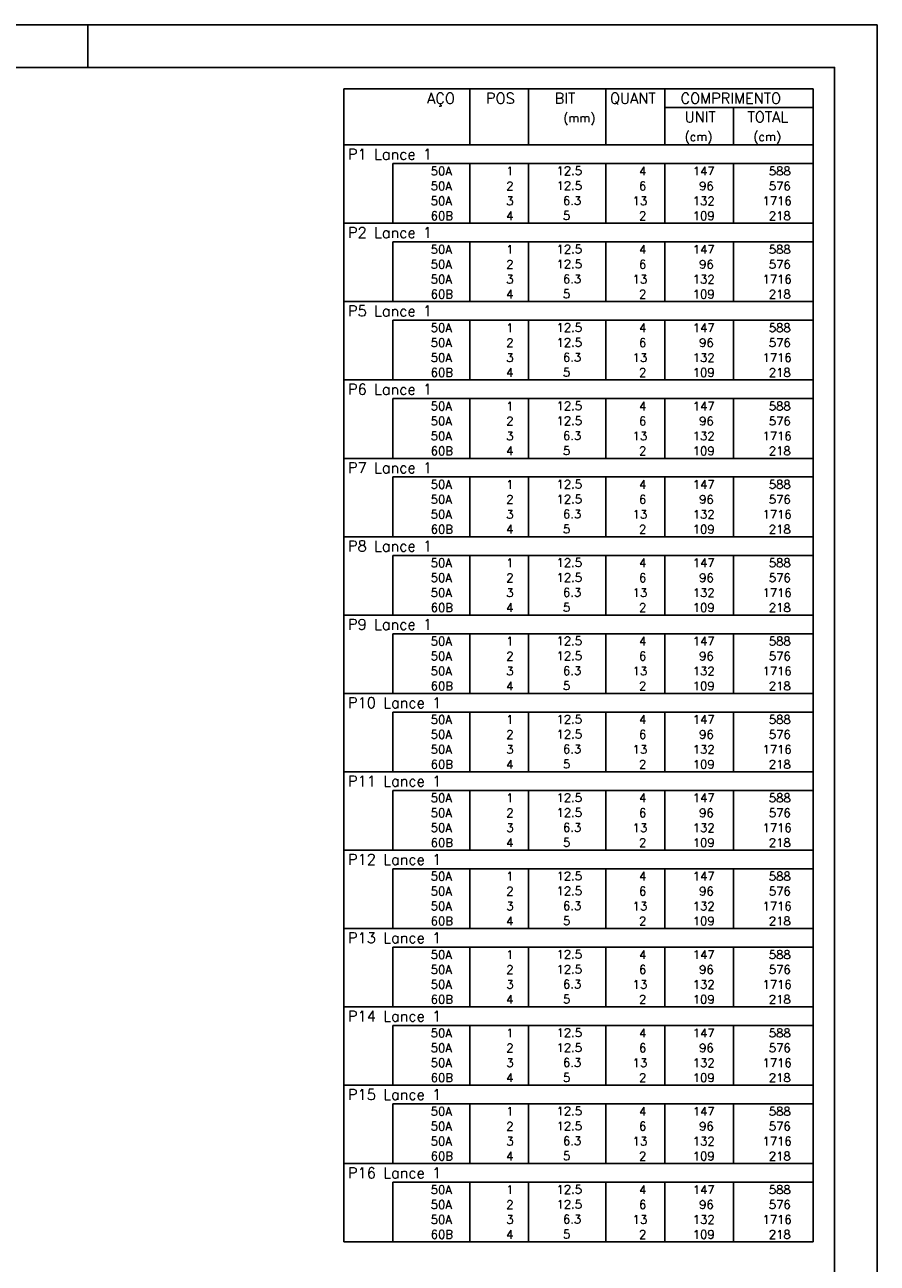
# Model space of a CAD drawing. Extents: x 0 to 84.1, y 0 to 59.4.
# Tile 8 of 8: x 64.1 to 84.1, y 30.4 to 59.4. Entities that reach past the tile are written whole.
import ezdxf

# ---------------------------------------------------------------- set-up
doc = ezdxf.new("R2010")
doc.units = 0
doc.header["$MEASUREMENT"] = 0
doc.layers.add('2', color=2, linetype='CONTINUOUS')
doc.styles.get("Standard").update_dxf_attribs({"font": 'ROMANS.SHX'})

msp = doc.modelspace()

# ---------------------------------------------------------------- linework, layer by layer
at = {"layer": '2', "linetype": 'Continuous'}
for p, q in [((84.100006, 59.400002), (0, 59.400002)), ((65.600006, 58.400002), (65.600006, 59.400002)), ((84.100006, 0), (84.100006, 59.400002)), ((71.6, 57.895004), (71.6, 56.582504)), ((71.6, 57.895004), (82.6, 57.895004)), ((74.55, 56.582504), (74.55, 57.895004)), ((75.93, 56.582504), (75.93, 57.895004)), ((77.74, 56.582504), (77.74, 57.895004)), ((79.12, 56.582504), (79.12, 57.895004)), ((82.6, 57.895004), (82.6, 56.582504)), ((79.12, 57.457504), (82.6, 57.457504)), ((80.73, 56.582504), (80.73, 57.457504)), ((71.6, 56.582504), (82.6, 56.582504)), ((71.6, 56.145004), (71.6, 56.582504)), ((71.6, 56.582504), (82.6, 56.582504)), ((82.6, 56.145004), (82.6, 56.582504)), ((71.6, 55.795004), (71.6, 56.145004)), ((82.6, 56.145004), (72.75, 56.145004)), ((72.75, 56.145004), (72.75, 55.795004)), ((74.55, 56.145004), (74.55, 55.795004)), ((75.93, 56.145004), (75.93, 55.795004)), ((77.74, 56.145004), (77.74, 55.795004)), ((79.12, 56.145004), (79.12, 55.795004)), ((80.73, 56.145004), (80.73, 55.795004)), ((82.6, 55.795004), (82.6, 56.145004)), ((71.6, 55.445004), (71.6, 55.795004)), ((72.75, 55.795004), (72.75, 55.445004)), ((74.55, 55.795004), (74.55, 55.445004)), ((75.93, 55.795004), (75.93, 55.445004)), ((77.74, 55.795004), (77.74, 55.445004)), ((79.12, 55.795004), (79.12, 55.445004)), ((80.73, 55.795004), (80.73, 55.445004)), ((82.6, 55.445004), (82.6, 55.795004)), ((71.6, 55.095004), (71.6, 55.445004)), ((72.75, 55.445004), (72.75, 55.095004)), ((74.55, 55.445004), (74.55, 55.095004)), ((75.93, 55.445004), (75.93, 55.095004)), ((77.74, 55.445004), (77.74, 55.095004)), ((79.12, 55.445004), (79.12, 55.095004)), ((80.73, 55.445004), (80.73, 55.095004)), ((82.6, 55.095004), (82.6, 55.445004)), ((71.6, 54.745005), (71.6, 55.095004)), ((72.75, 55.095004), (72.75, 54.745005)), ((74.55, 55.095004), (74.55, 54.745005)), ((75.93, 55.095004), (75.93, 54.745005)), ((77.74, 55.095004), (77.74, 54.745005)), ((79.12, 55.095004), (79.12, 54.745005)), ((80.73, 55.095004), (80.73, 54.745005)), ((82.6, 54.745005), (82.6, 55.095004)), ((71.6, 54.307505), (71.6, 54.745005)), ((71.6, 54.745005), (82.6, 54.745005)), ((82.6, 54.307505), (82.6, 54.745005)), ((71.6, 53.957505), (71.6, 54.307505)), ((82.6, 54.307505), (72.75, 54.307505)), ((72.75, 54.307505), (72.75, 53.957505)), ((74.55, 54.307505), (74.55, 53.957505)), ((75.93, 54.307505), (75.93, 53.957505)), ((77.74, 54.307505), (77.74, 53.957505)), ((79.12, 54.307505), (79.12, 53.957505)), ((80.73, 54.307505), (80.73, 53.957505)), ((82.6, 53.957505), (82.6, 54.307505)), ((71.6, 53.607505), (71.6, 53.957505)), ((72.75, 53.957505), (72.75, 53.607505)), ((74.55, 53.957505), (74.55, 53.607505)), ((75.93, 53.957505), (75.93, 53.607505)), ((77.74, 53.957505), (77.74, 53.607505)), ((79.12, 53.957505), (79.12, 53.607505)), ((80.73, 53.957505), (80.73, 53.607505)), ((82.6, 53.607505), (82.6, 53.957505)), ((71.6, 53.257505), (71.6, 53.607505)), ((72.75, 53.607505), (72.75, 53.257505)), ((74.55, 53.607505), (74.55, 53.257505)), ((75.93, 53.607505), (75.93, 53.257505)), ((77.74, 53.607505), (77.74, 53.257505)), ((79.12, 53.607505), (79.12, 53.257505)), ((80.73, 53.607505), (80.73, 53.257505)), ((82.6, 53.257505), (82.6, 53.607505)), ((71.6, 52.907505), (71.6, 53.257505)), ((72.75, 53.257505), (72.75, 52.907505)), ((74.55, 53.257505), (74.55, 52.907505)), ((75.93, 53.257505), (75.93, 52.907505)), ((77.74, 53.257505), (77.74, 52.907505)), ((79.12, 53.257505), (79.12, 52.907505)), ((80.73, 53.257505), (80.73, 52.907505)), ((82.6, 52.907505), (82.6, 53.257505)), ((71.6, 52.470005), (71.6, 52.907505)), ((71.6, 52.907505), (82.6, 52.907505)), ((82.6, 52.470005), (82.6, 52.907505)), ((71.6, 52.120005), (71.6, 52.470005)), ((82.6, 52.470005), (72.75, 52.470005)), ((72.75, 52.470005), (72.75, 52.120005)), ((74.55, 52.470005), (74.55, 52.120005)), ((75.93, 52.470005), (75.93, 52.120005)), ((77.74, 52.470005), (77.74, 52.120005)), ((79.12, 52.470005), (79.12, 52.120005)), ((80.73, 52.470005), (80.73, 52.120005)), ((82.6, 52.120005), (82.6, 52.470005)), ((71.6, 51.770005), (71.6, 52.120005)), ((72.75, 52.120005), (72.75, 51.770005)), ((74.55, 52.120005), (74.55, 51.770005)), ((75.93, 52.120005), (75.93, 51.770005)), ((77.74, 52.120005), (77.74, 51.770005)), ((79.12, 52.120005), (79.12, 51.770005)), ((80.73, 52.120005), (80.73, 51.770005)), ((82.6, 51.770005), (82.6, 52.120005)), ((71.6, 51.420005), (71.6, 51.770005)), ((72.75, 51.770005), (72.75, 51.420005)), ((74.55, 51.770005), (74.55, 51.420005)), ((75.93, 51.770005), (75.93, 51.420005)), ((77.74, 51.770005), (77.74, 51.420005)), ((79.12, 51.770005), (79.12, 51.420005)), ((80.73, 51.770005), (80.73, 51.420005)), ((82.6, 51.420005), (82.6, 51.770005)), ((71.6, 51.070005), (71.6, 51.420005)), ((72.75, 51.420005), (72.75, 51.070005)), ((74.55, 51.420005), (74.55, 51.070005)), ((75.93, 51.420005), (75.93, 51.070005)), ((77.74, 51.420005), (77.74, 51.070005)), ((79.12, 51.420005), (79.12, 51.070005)), ((80.73, 51.420005), (80.73, 51.070005)), ((82.6, 51.070005), (82.6, 51.420005)), ((71.6, 50.632505), (71.6, 51.070005)), ((71.6, 51.070005), (82.6, 51.070005)), ((82.6, 50.632505), (82.6, 51.070005)), ((71.6, 50.282505), (71.6, 50.632505)), ((82.6, 50.632505), (72.75, 50.632505)), ((72.75, 50.632505), (72.75, 50.282505)), ((74.55, 50.632505), (74.55, 50.282505)), ((75.93, 50.632505), (75.93, 50.282505)), ((77.74, 50.632505), (77.74, 50.282505)), ((79.12, 50.632505), (79.12, 50.282505)), ((80.73, 50.632505), (80.73, 50.282505)), ((82.6, 50.282505), (82.6, 50.632505)), ((71.6, 49.932506), (71.6, 50.282505)), ((72.75, 50.282505), (72.75, 49.932506)), ((74.55, 50.282505), (74.55, 49.932506)), ((75.93, 50.282505), (75.93, 49.932506)), ((77.74, 50.282505), (77.74, 49.932506)), ((79.12, 50.282505), (79.12, 49.932506)), ((80.73, 50.282505), (80.73, 49.932506)), ((82.6, 49.932506), (82.6, 50.282505)), ((71.6, 49.582506), (71.6, 49.932506)), ((72.75, 49.932506), (72.75, 49.582506)), ((74.55, 49.932506), (74.55, 49.582506)), ((75.93, 49.932506), (75.93, 49.582506)), ((77.74, 49.932506), (77.74, 49.582506)), ((79.12, 49.932506), (79.12, 49.582506)), ((80.73, 49.932506), (80.73, 49.582506)), ((82.6, 49.582506), (82.6, 49.932506)), ((71.6, 49.232506), (71.6, 49.582506)), ((72.75, 49.582506), (72.75, 49.232506)), ((74.55, 49.582506), (74.55, 49.232506)), ((75.93, 49.582506), (75.93, 49.232506)), ((77.74, 49.582506), (77.74, 49.232506)), ((79.12, 49.582506), (79.12, 49.232506)), ((80.73, 49.582506), (80.73, 49.232506)), ((82.6, 49.232506), (82.6, 49.582506)), ((71.6, 48.795006), (71.6, 49.232506)), ((71.6, 49.232506), (82.6, 49.232506)), ((82.6, 48.795006), (82.6, 49.232506)), ((71.6, 48.445006), (71.6, 48.795006)), ((82.6, 48.795006), (72.75, 48.795006)), ((72.75, 48.795006), (72.75, 48.445006)), ((74.55, 48.795006), (74.55, 48.445006)), ((75.93, 48.795006), (75.93, 48.445006)), ((77.74, 48.795006), (77.74, 48.445006)), ((79.12, 48.795006), (79.12, 48.445006)), ((80.73, 48.795006), (80.73, 48.445006)), ((82.6, 48.445006), (82.6, 48.795006)), ((71.6, 48.095006), (71.6, 48.445006)), ((72.75, 48.445006), (72.75, 48.095006)), ((74.55, 48.445006), (74.55, 48.095006)), ((75.93, 48.445006), (75.93, 48.095006)), ((77.74, 48.445006), (77.74, 48.095006)), ((79.12, 48.445006), (79.12, 48.095006)), ((80.73, 48.445006), (80.73, 48.095006)), ((82.6, 48.095006), (82.6, 48.445006)), ((71.6, 47.745006), (71.6, 48.095006)), ((72.75, 48.095006), (72.75, 47.745006)), ((74.55, 48.095006), (74.55, 47.745006)), ((75.93, 48.095006), (75.93, 47.745006)), ((77.74, 48.095006), (77.74, 47.745006)), ((79.12, 48.095006), (79.12, 47.745006)), ((80.73, 48.095006), (80.73, 47.745006)), ((82.6, 47.745006), (82.6, 48.095006)), ((71.6, 47.395006), (71.6, 47.745006)), ((72.75, 47.745006), (72.75, 47.395006)), ((74.55, 47.745006), (74.55, 47.395006)), ((75.93, 47.745006), (75.93, 47.395006)), ((77.74, 47.745006), (77.74, 47.395006)), ((79.12, 47.745006), (79.12, 47.395006)), ((80.73, 47.745006), (80.73, 47.395006)), ((82.6, 47.395006), (82.6, 47.745006)), ((71.6, 46.957506), (71.6, 47.395006)), ((71.6, 47.395006), (82.6, 47.395006)), ((82.6, 46.957506), (82.6, 47.395006)), ((71.6, 46.607506), (71.6, 46.957506)), ((82.6, 46.957506), (72.75, 46.957506)), ((72.75, 46.957506), (72.75, 46.607506)), ((74.55, 46.957506), (74.55, 46.607506)), ((75.93, 46.957506), (75.93, 46.607506)), ((77.74, 46.957506), (77.74, 46.607506)), ((79.12, 46.957506), (79.12, 46.607506)), ((80.73, 46.957506), (80.73, 46.607506)), ((82.6, 46.607506), (82.6, 46.957506)), ((71.6, 46.257506), (71.6, 46.607506)), ((72.75, 46.607506), (72.75, 46.257506)), ((74.55, 46.607506), (74.55, 46.257506)), ((75.93, 46.607506), (75.93, 46.257506)), ((77.74, 46.607506), (77.74, 46.257506)), ((79.12, 46.607506), (79.12, 46.257506)), ((80.73, 46.607506), (80.73, 46.257506)), ((82.6, 46.257506), (82.6, 46.607506)), ((71.6, 45.907506), (71.6, 46.257506)), ((72.75, 46.257506), (72.75, 45.907506)), ((74.55, 46.257506), (74.55, 45.907506)), ((75.93, 46.257506), (75.93, 45.907506)), ((77.74, 46.257506), (77.74, 45.907506)), ((79.12, 46.257506), (79.12, 45.907506)), ((80.73, 46.257506), (80.73, 45.907506)), ((82.6, 45.907506), (82.6, 46.257506)), ((71.6, 45.557506), (71.6, 45.907506)), ((72.75, 45.907506), (72.75, 45.557506)), ((74.55, 45.907506), (74.55, 45.557506)), ((75.93, 45.907506), (75.93, 45.557506)), ((77.74, 45.907506), (77.74, 45.557506)), ((79.12, 45.907506), (79.12, 45.557506)), ((80.73, 45.907506), (80.73, 45.557506)), ((82.6, 45.557506), (82.6, 45.907506)), ((71.6, 45.120006), (71.6, 45.557506)), ((71.6, 45.557506), (82.6, 45.557506)), ((82.6, 45.120006), (82.6, 45.557506)), ((71.6, 44.770007), (71.6, 45.120006)), ((82.6, 45.120006), (72.75, 45.120006)), ((72.75, 45.120006), (72.75, 44.770007)), ((74.55, 45.120006), (74.55, 44.770007)), ((75.93, 45.120006), (75.93, 44.770007)), ((77.74, 45.120006), (77.74, 44.770007)), ((79.12, 45.120006), (79.12, 44.770007)), ((80.73, 45.120006), (80.73, 44.770007)), ((82.6, 44.770007), (82.6, 45.120006)), ((71.6, 44.420007), (71.6, 44.770007)), ((72.75, 44.770007), (72.75, 44.420007)), ((74.55, 44.770007), (74.55, 44.420007)), ((75.93, 44.770007), (75.93, 44.420007)), ((77.74, 44.770007), (77.74, 44.420007)), ((79.12, 44.770007), (79.12, 44.420007)), ((80.73, 44.770007), (80.73, 44.420007)), ((82.6, 44.420007), (82.6, 44.770007)), ((71.6, 44.070007), (71.6, 44.420007)), ((72.75, 44.420007), (72.75, 44.070007)), ((74.55, 44.420007), (74.55, 44.070007)), ((75.93, 44.420007), (75.93, 44.070007)), ((77.74, 44.420007), (77.74, 44.070007)), ((79.12, 44.420007), (79.12, 44.070007)), ((80.73, 44.420007), (80.73, 44.070007)), ((82.6, 44.070007), (82.6, 44.420007)), ((71.6, 43.720007), (71.6, 44.070007)), ((72.75, 44.070007), (72.75, 43.720007)), ((74.55, 44.070007), (74.55, 43.720007)), ((75.93, 44.070007), (75.93, 43.720007)), ((77.74, 44.070007), (77.74, 43.720007)), ((79.12, 44.070007), (79.12, 43.720007)), ((80.73, 44.070007), (80.73, 43.720007)), ((82.6, 43.720007), (82.6, 44.070007)), ((71.6, 43.282507), (71.6, 43.720007)), ((71.6, 43.720007), (82.6, 43.720007)), ((82.6, 43.282507), (82.6, 43.720007)), ((71.6, 42.932507), (71.6, 43.282507)), ((82.6, 43.282507), (72.75, 43.282507)), ((72.75, 43.282507), (72.75, 42.932507)), ((74.55, 43.282507), (74.55, 42.932507)), ((75.93, 43.282507), (75.93, 42.932507)), ((77.74, 43.282507), (77.74, 42.932507)), ((79.12, 43.282507), (79.12, 42.932507)), ((80.73, 43.282507), (80.73, 42.932507)), ((82.6, 42.932507), (82.6, 43.282507)), ((71.6, 42.582507), (71.6, 42.932507)), ((72.75, 42.932507), (72.75, 42.582507)), ((74.55, 42.932507), (74.55, 42.582507)), ((75.93, 42.932507), (75.93, 42.582507)), ((77.74, 42.932507), (77.74, 42.582507)), ((79.12, 42.932507), (79.12, 42.582507)), ((80.73, 42.932507), (80.73, 42.582507)), ((82.6, 42.582507), (82.6, 42.932507)), ((71.6, 42.232507), (71.6, 42.582507)), ((72.75, 42.582507), (72.75, 42.232507)), ((74.55, 42.582507), (74.55, 42.232507)), ((75.93, 42.582507), (75.93, 42.232507)), ((77.74, 42.582507), (77.74, 42.232507)), ((79.12, 42.582507), (79.12, 42.232507)), ((80.73, 42.582507), (80.73, 42.232507)), ((82.6, 42.232507), (82.6, 42.582507)), ((71.6, 41.882507), (71.6, 42.232507)), ((72.75, 42.232507), (72.75, 41.882507)), ((74.55, 42.232507), (74.55, 41.882507)), ((75.93, 42.232507), (75.93, 41.882507)), ((77.74, 42.232507), (77.74, 41.882507)), ((79.12, 42.232507), (79.12, 41.882507)), ((80.73, 42.232507), (80.73, 41.882507)), ((82.6, 41.882507), (82.6, 42.232507)), ((71.6, 41.445007), (71.6, 41.882507)), ((71.6, 41.882507), (82.6, 41.882507)), ((82.6, 41.445007), (82.6, 41.882507)), ((71.6, 41.095007), (71.6, 41.445007)), ((82.6, 41.445007), (72.75, 41.445007)), ((72.75, 41.445007), (72.75, 41.095007)), ((74.55, 41.445007), (74.55, 41.095007)), ((75.93, 41.445007), (75.93, 41.095007)), ((77.74, 41.445007), (77.74, 41.095007)), ((79.12, 41.445007), (79.12, 41.095007)), ((80.73, 41.445007), (80.73, 41.095007)), ((82.6, 41.095007), (82.6, 41.445007)), ((71.6, 40.745007), (71.6, 41.095007)), ((72.75, 41.095007), (72.75, 40.745007)), ((74.55, 41.095007), (74.55, 40.745007)), ((75.93, 41.095007), (75.93, 40.745007)), ((77.74, 41.095007), (77.74, 40.745007)), ((79.12, 41.095007), (79.12, 40.745007)), ((80.73, 41.095007), (80.73, 40.745007)), ((82.6, 40.745007), (82.6, 41.095007)), ((71.6, 40.395008), (71.6, 40.745007)), ((72.75, 40.745007), (72.75, 40.395008)), ((74.55, 40.745007), (74.55, 40.395008)), ((75.93, 40.745007), (75.93, 40.395008)), ((77.74, 40.745007), (77.74, 40.395008)), ((79.12, 40.745007), (79.12, 40.395008)), ((80.73, 40.745007), (80.73, 40.395008)), ((82.6, 40.395008), (82.6, 40.745007)), ((71.6, 40.045008), (71.6, 40.395008)), ((72.75, 40.395008), (72.75, 40.045008)), ((74.55, 40.395008), (74.55, 40.045008)), ((75.93, 40.395008), (75.93, 40.045008)), ((77.74, 40.395008), (77.74, 40.045008)), ((79.12, 40.395008), (79.12, 40.045008)), ((80.73, 40.395008), (80.73, 40.045008)), ((82.6, 40.045008), (82.6, 40.395008)), ((71.6, 39.607508), (71.6, 40.045008)), ((71.6, 40.045008), (82.6, 40.045008)), ((82.6, 39.607508), (82.6, 40.045008)), ((71.6, 39.257508), (71.6, 39.607508)), ((82.6, 39.607508), (72.75, 39.607508)), ((72.75, 39.607508), (72.75, 39.257508)), ((74.55, 39.607508), (74.55, 39.257508)), ((75.93, 39.607508), (75.93, 39.257508)), ((77.74, 39.607508), (77.74, 39.257508)), ((79.12, 39.607508), (79.12, 39.257508)), ((80.73, 39.607508), (80.73, 39.257508)), ((82.6, 39.257508), (82.6, 39.607508)), ((71.6, 38.907508), (71.6, 39.257508)), ((72.75, 39.257508), (72.75, 38.907508)), ((74.55, 39.257508), (74.55, 38.907508)), ((75.93, 39.257508), (75.93, 38.907508)), ((77.74, 39.257508), (77.74, 38.907508)), ((79.12, 39.257508), (79.12, 38.907508)), ((80.73, 39.257508), (80.73, 38.907508)), ((82.6, 38.907508), (82.6, 39.257508)), ((71.6, 38.557508), (71.6, 38.907508)), ((72.75, 38.907508), (72.75, 38.557508)), ((74.55, 38.907508), (74.55, 38.557508)), ((75.93, 38.907508), (75.93, 38.557508)), ((77.74, 38.907508), (77.74, 38.557508)), ((79.12, 38.907508), (79.12, 38.557508)), ((80.73, 38.907508), (80.73, 38.557508)), ((82.6, 38.557508), (82.6, 38.907508)), ((71.6, 38.207508), (71.6, 38.557508)), ((72.75, 38.557508), (72.75, 38.207508)), ((74.55, 38.557508), (74.55, 38.207508)), ((75.93, 38.557508), (75.93, 38.207508)), ((77.74, 38.557508), (77.74, 38.207508)), ((79.12, 38.557508), (79.12, 38.207508)), ((80.73, 38.557508), (80.73, 38.207508)), ((82.6, 38.207508), (82.6, 38.557508)), ((71.6, 37.770008), (71.6, 38.207508)), ((71.6, 38.207508), (82.6, 38.207508)), ((82.6, 37.770008), (82.6, 38.207508)), ((71.6, 37.420008), (71.6, 37.770008)), ((82.6, 37.770008), (72.75, 37.770008)), ((72.75, 37.770008), (72.75, 37.420008)), ((74.55, 37.770008), (74.55, 37.420008)), ((75.93, 37.770008), (75.93, 37.420008)), ((77.74, 37.770008), (77.74, 37.420008)), ((79.12, 37.770008), (79.12, 37.420008)), ((80.73, 37.770008), (80.73, 37.420008)), ((82.6, 37.420008), (82.6, 37.770008)), ((71.6, 37.070008), (71.6, 37.420008)), ((72.75, 37.420008), (72.75, 37.070008)), ((74.55, 37.420008), (74.55, 37.070008)), ((75.93, 37.420008), (75.93, 37.070008)), ((77.74, 37.420008), (77.74, 37.070008)), ((79.12, 37.420008), (79.12, 37.070008)), ((80.73, 37.420008), (80.73, 37.070008)), ((82.6, 37.070008), (82.6, 37.420008)), ((71.6, 36.720008), (71.6, 37.070008)), ((72.75, 37.070008), (72.75, 36.720008)), ((74.55, 37.070008), (74.55, 36.720008)), ((75.93, 37.070008), (75.93, 36.720008)), ((77.74, 37.070008), (77.74, 36.720008)), ((79.12, 37.070008), (79.12, 36.720008)), ((80.73, 37.070008), (80.73, 36.720008)), ((82.6, 36.720008), (82.6, 37.070008)), ((71.6, 36.370008), (71.6, 36.720008)), ((72.75, 36.720008), (72.75, 36.370008)), ((74.55, 36.720008), (74.55, 36.370008)), ((75.93, 36.720008), (75.93, 36.370008)), ((77.74, 36.720008), (77.74, 36.370008)), ((79.12, 36.720008), (79.12, 36.370008)), ((80.73, 36.720008), (80.73, 36.370008)), ((82.6, 36.370008), (82.6, 36.720008)), ((71.6, 35.932508), (71.6, 36.370008)), ((71.6, 36.370008), (82.6, 36.370008)), ((82.6, 35.932508), (82.6, 36.370008)), ((71.6, 35.582508), (71.6, 35.932508)), ((82.6, 35.932508), (72.75, 35.932508)), ((72.75, 35.932508), (72.75, 35.582508)), ((74.55, 35.932508), (74.55, 35.582508)), ((75.93, 35.932508), (75.93, 35.582508)), ((77.74, 35.932508), (77.74, 35.582508)), ((79.12, 35.932508), (79.12, 35.582508)), ((80.73, 35.932508), (80.73, 35.582508)), ((82.6, 35.582508), (82.6, 35.932508)), ((71.6, 35.232509), (71.6, 35.582508)), ((72.75, 35.582508), (72.75, 35.232509)), ((74.55, 35.582508), (74.55, 35.232509)), ((75.93, 35.582508), (75.93, 35.232509)), ((77.74, 35.582508), (77.74, 35.232509)), ((79.12, 35.582508), (79.12, 35.232509)), ((80.73, 35.582508), (80.73, 35.232509)), ((82.6, 35.232509), (82.6, 35.582508)), ((71.6, 34.882509), (71.6, 35.232509)), ((72.75, 35.232509), (72.75, 34.882509)), ((74.55, 35.232509), (74.55, 34.882509)), ((75.93, 35.232509), (75.93, 34.882509)), ((77.74, 35.232509), (77.74, 34.882509)), ((79.12, 35.232509), (79.12, 34.882509)), ((80.73, 35.232509), (80.73, 34.882509)), ((82.6, 34.882509), (82.6, 35.232509)), ((71.6, 34.532509), (71.6, 34.882509)), ((72.75, 34.882509), (72.75, 34.532509)), ((74.55, 34.882509), (74.55, 34.532509)), ((75.93, 34.882509), (75.93, 34.532509)), ((77.74, 34.882509), (77.74, 34.532509)), ((79.12, 34.882509), (79.12, 34.532509)), ((80.73, 34.882509), (80.73, 34.532509)), ((82.6, 34.532509), (82.6, 34.882509)), ((71.6, 34.095009), (71.6, 34.532509)), ((71.6, 34.532509), (82.6, 34.532509)), ((82.6, 34.095009), (82.6, 34.532509)), ((71.6, 33.745009), (71.6, 34.095009)), ((82.6, 34.095009), (72.75, 34.095009)), ((72.75, 34.095009), (72.75, 33.745009)), ((74.55, 34.095009), (74.55, 33.745009)), ((75.93, 34.095009), (75.93, 33.745009)), ((77.74, 34.095009), (77.74, 33.745009)), ((79.12, 34.095009), (79.12, 33.745009)), ((80.73, 34.095009), (80.73, 33.745009)), ((82.6, 33.745009), (82.6, 34.095009)), ((71.6, 33.395009), (71.6, 33.745009)), ((72.75, 33.745009), (72.75, 33.395009)), ((74.55, 33.745009), (74.55, 33.395009)), ((75.93, 33.745009), (75.93, 33.395009)), ((77.74, 33.745009), (77.74, 33.395009)), ((79.12, 33.745009), (79.12, 33.395009)), ((80.73, 33.745009), (80.73, 33.395009)), ((82.6, 33.395009), (82.6, 33.745009)), ((71.6, 33.045009), (71.6, 33.395009)), ((72.75, 33.395009), (72.75, 33.045009)), ((74.55, 33.395009), (74.55, 33.045009)), ((75.93, 33.395009), (75.93, 33.045009)), ((77.74, 33.395009), (77.74, 33.045009)), ((79.12, 33.395009), (79.12, 33.045009)), ((80.73, 33.395009), (80.73, 33.045009)), ((82.6, 33.045009), (82.6, 33.395009)), ((71.6, 32.695009), (71.6, 33.045009)), ((72.75, 33.045009), (72.75, 32.695009)), ((74.55, 33.045009), (74.55, 32.695009)), ((75.93, 33.045009), (75.93, 32.695009)), ((77.74, 33.045009), (77.74, 32.695009)), ((79.12, 33.045009), (79.12, 32.695009)), ((80.73, 33.045009), (80.73, 32.695009)), ((82.6, 32.695009), (82.6, 33.045009)), ((71.6, 32.257509), (71.6, 32.695009)), ((71.6, 32.695009), (82.6, 32.695009)), ((82.6, 32.257509), (82.6, 32.695009)), ((71.6, 31.907509), (71.6, 32.257509)), ((82.6, 32.257509), (72.75, 32.257509)), ((72.75, 32.257509), (72.75, 31.907509)), ((74.55, 32.257509), (74.55, 31.907509)), ((75.93, 32.257509), (75.93, 31.907509)), ((77.74, 32.257509), (77.74, 31.907509)), ((79.12, 32.257509), (79.12, 31.907509)), ((80.73, 32.257509), (80.73, 31.907509)), ((82.6, 31.907509), (82.6, 32.257509)), ((71.6, 31.557509), (71.6, 31.907509)), ((72.75, 31.907509), (72.75, 31.557509)), ((74.55, 31.907509), (74.55, 31.557509)), ((75.93, 31.907509), (75.93, 31.557509)), ((77.74, 31.907509), (77.74, 31.557509)), ((79.12, 31.907509), (79.12, 31.557509)), ((80.73, 31.907509), (80.73, 31.557509)), ((82.6, 31.557509), (82.6, 31.907509)), ((71.6, 31.207509), (71.6, 31.557509)), ((72.75, 31.557509), (72.75, 31.207509)), ((74.55, 31.557509), (74.55, 31.207509)), ((75.93, 31.557509), (75.93, 31.207509)), ((77.74, 31.557509), (77.74, 31.207509)), ((79.12, 31.557509), (79.12, 31.207509)), ((80.73, 31.557509), (80.73, 31.207509)), ((82.6, 31.207509), (82.6, 31.557509)), ((71.6, 30.85751), (71.6, 31.207509)), ((72.75, 31.207509), (72.75, 30.85751)), ((74.55, 31.207509), (74.55, 30.85751)), ((75.93, 31.207509), (75.93, 30.85751)), ((77.74, 31.207509), (77.74, 30.85751)), ((79.12, 31.207509), (79.12, 30.85751)), ((80.73, 31.207509), (80.73, 30.85751)), ((82.6, 30.85751), (82.6, 31.207509)), ((71.6, 30.85751), (82.6, 30.85751))]:
    msp.add_line(p, q, dxfattribs=at)
msp.add_lwpolyline([(83.100006, 1), (2.5, 1), (2.5, 58.400002), (83.100006, 58.400002), (83.100006, 1)], dxfattribs=at)

# ---------------------------------------------------------------- texts
for s, height, p in [('AÇO', 0.25, (73.54958, 57.551254)), ('POS', 0.25, (74.93, 57.551254)), ('BIT', 0.25, (76.54, 57.551254)), ('QUANT', 0.25, (77.836489, 57.551254)), ('COMPRIMENTO', 0.25, (79.489469, 57.551254)), ('(mm)', 0.2, (76.74, 57.113754)), ('UNIT', 0.25, (79.586854, 57.113754)), ('TOTAL', 0.25, (81.059307, 57.113754)), ('(cm)', 0.2, (79.586854, 56.676254)), ('(cm)', 0.2, (81.196854, 56.676254)), ('P1 Lance 1', 0.25, (71.695798, 56.238754)), ('     50A', 0.2, (72.889661, 55.870004)), ('  1', 0.2, (75.13, 55.870004)), ('   12.5', 0.2, (76.136543, 55.876048)), ('    4', 0.2, (77.92, 55.870004)), ('   147', 0.2, (79.33, 55.870004)), ('    588', 0.2, (80.963622, 55.870004)), ('     50A', 0.2, (72.889661, 55.520004)), ('  2', 0.2, (75.13, 55.520004)), ('   12.5', 0.2, (76.136543, 55.526048)), ('    6', 0.2, (77.92, 55.520004)), ('    96', 0.2, (79.33, 55.520004)), ('    576', 0.2, (80.963622, 55.520004)), ('     50A', 0.2, (72.889661, 55.170004)), ('  3', 0.2, (75.13, 55.170004)), ('    6.3', 0.2, (76.136543, 55.176048)), ('   13', 0.2, (77.92, 55.170004)), ('   132', 0.2, (79.33, 55.170004)), ('   1716', 0.2, (80.963622, 55.170004)), ('     60B', 0.2, (72.889661, 54.820004)), ('  4', 0.2, (75.13, 54.820004)), ('    5  ', 0.2, (76.136543, 54.826048)), ('    2', 0.2, (77.92, 54.820004)), ('   109', 0.2, (79.33, 54.820004)), ('    218', 0.2, (80.963622, 54.820004)), ('P2 Lance 1', 0.25, (71.695798, 54.401255)), ('     50A', 0.2, (72.889661, 54.032504)), ('  1', 0.2, (75.13, 54.032504)), ('   12.5', 0.2, (76.136543, 54.038548)), ('    4', 0.2, (77.92, 54.032504)), ('   147', 0.2, (79.33, 54.032504)), ('    588', 0.2, (80.963622, 54.032504)), ('     50A', 0.2, (72.889661, 53.682505)), ('  2', 0.2, (75.13, 53.682505)), ('   12.5', 0.2, (76.136543, 53.688548)), ('    6', 0.2, (77.92, 53.682505)), ('    96', 0.2, (79.33, 53.682505)), ('    576', 0.2, (80.963622, 53.682505)), ('     50A', 0.2, (72.889661, 53.332505)), ('  3', 0.2, (75.13, 53.332505)), ('    6.3', 0.2, (76.136543, 53.338549)), ('   13', 0.2, (77.92, 53.332505)), ('   132', 0.2, (79.33, 53.332505)), ('   1716', 0.2, (80.963622, 53.332505)), ('     60B', 0.2, (72.889661, 52.982505)), ('  4', 0.2, (75.13, 52.982505)), ('    5  ', 0.2, (76.136543, 52.988549)), ('    2', 0.2, (77.92, 52.982505)), ('   109', 0.2, (79.33, 52.982505)), ('    218', 0.2, (80.963622, 52.982505)), ('P5 Lance 1', 0.25, (71.695798, 52.563755)), ('     50A', 0.2, (72.889661, 52.195005)), ('  1', 0.2, (75.13, 52.195005)), ('   12.5', 0.2, (76.136543, 52.201049)), ('    4', 0.2, (77.92, 52.195005)), ('   147', 0.2, (79.33, 52.195005)), ('    588', 0.2, (80.963622, 52.195005)), ('     50A', 0.2, (72.889661, 51.845005)), ('  2', 0.2, (75.13, 51.845005)), ('   12.5', 0.2, (76.136543, 51.851049)), ('    6', 0.2, (77.92, 51.845005)), ('    96', 0.2, (79.33, 51.845005)), ('    576', 0.2, (80.963622, 51.845005)), ('     50A', 0.2, (72.889661, 51.495005)), ('  3', 0.2, (75.13, 51.495005)), ('    6.3', 0.2, (76.136543, 51.501049)), ('   13', 0.2, (77.92, 51.495005)), ('   132', 0.2, (79.33, 51.495005)), ('   1716', 0.2, (80.963622, 51.495005)), ('     60B', 0.2, (72.889661, 51.145005)), ('  4', 0.2, (75.13, 51.145005)), ('    5  ', 0.2, (76.136543, 51.151049)), ('    2', 0.2, (77.92, 51.145005)), ('   109', 0.2, (79.33, 51.145005)), ('    218', 0.2, (80.963622, 51.145005)), ('P6 Lance 1', 0.25, (71.695798, 50.726255)), ('     50A', 0.2, (72.889661, 50.357505)), ('  1', 0.2, (75.13, 50.357505)), ('   12.5', 0.2, (76.136543, 50.363549)), ('    4', 0.2, (77.92, 50.357505)), ('   147', 0.2, (79.33, 50.357505)), ('    588', 0.2, (80.963622, 50.357505)), ('     50A', 0.2, (72.889661, 50.007505)), ('  2', 0.2, (75.13, 50.007505)), ('   12.5', 0.2, (76.136543, 50.013549)), ('    6', 0.2, (77.92, 50.007505)), ('    96', 0.2, (79.33, 50.007505)), ('    576', 0.2, (80.963622, 50.007505)), ('     50A', 0.2, (72.889661, 49.657505)), ('  3', 0.2, (75.13, 49.657505)), ('    6.3', 0.2, (76.136543, 49.663549)), ('   13', 0.2, (77.92, 49.657505)), ('   132', 0.2, (79.33, 49.657505)), ('   1716', 0.2, (80.963622, 49.657505)), ('     60B', 0.2, (72.889661, 49.307506)), ('  4', 0.2, (75.13, 49.307506)), ('    5  ', 0.2, (76.136543, 49.313549)), ('    2', 0.2, (77.92, 49.307506)), ('   109', 0.2, (79.33, 49.307506)), ('    218', 0.2, (80.963622, 49.307506)), ('P7 Lance 1', 0.25, (71.695798, 48.888756)), ('     50A', 0.2, (72.889661, 48.520006)), ('  1', 0.2, (75.13, 48.520006)), ('   12.5', 0.2, (76.136543, 48.52605)), ('    4', 0.2, (77.92, 48.520006)), ('   147', 0.2, (79.33, 48.520006)), ('    588', 0.2, (80.963622, 48.520006)), ('     50A', 0.2, (72.889661, 48.170006)), ('  2', 0.2, (75.13, 48.170006)), ('   12.5', 0.2, (76.136543, 48.17605)), ('    6', 0.2, (77.92, 48.170006)), ('    96', 0.2, (79.33, 48.170006)), ('    576', 0.2, (80.963622, 48.170006)), ('     50A', 0.2, (72.889661, 47.820006)), ('  3', 0.2, (75.13, 47.820006)), ('    6.3', 0.2, (76.136543, 47.82605)), ('   13', 0.2, (77.92, 47.820006)), ('   132', 0.2, (79.33, 47.820006)), ('   1716', 0.2, (80.963622, 47.820006)), ('     60B', 0.2, (72.889661, 47.470006)), ('  4', 0.2, (75.13, 47.470006)), ('    5  ', 0.2, (76.136543, 47.47605)), ('    2', 0.2, (77.92, 47.470006)), ('   109', 0.2, (79.33, 47.470006)), ('    218', 0.2, (80.963622, 47.470006)), ('P8 Lance 1', 0.25, (71.695798, 47.051256)), ('     50A', 0.2, (72.889661, 46.682506)), ('  1', 0.2, (75.13, 46.682506)), ('   12.5', 0.2, (76.136543, 46.68855)), ('    4', 0.2, (77.92, 46.682506)), ('   147', 0.2, (79.33, 46.682506)), ('    588', 0.2, (80.963622, 46.682506)), ('     50A', 0.2, (72.889661, 46.332506)), ('  2', 0.2, (75.13, 46.332506)), ('   12.5', 0.2, (76.136543, 46.33855)), ('    6', 0.2, (77.92, 46.332506)), ('    96', 0.2, (79.33, 46.332506)), ('    576', 0.2, (80.963622, 46.332506)), ('     50A', 0.2, (72.889661, 45.982506)), ('  3', 0.2, (75.13, 45.982506)), ('    6.3', 0.2, (76.136543, 45.98855)), ('   13', 0.2, (77.92, 45.982506)), ('   132', 0.2, (79.33, 45.982506)), ('   1716', 0.2, (80.963622, 45.982506)), ('     60B', 0.2, (72.889661, 45.632506)), ('  4', 0.2, (75.13, 45.632506)), ('    5  ', 0.2, (76.136543, 45.63855)), ('    2', 0.2, (77.92, 45.632506)), ('   109', 0.2, (79.33, 45.632506)), ('    218', 0.2, (80.963622, 45.632506)), ('P9 Lance 1', 0.25, (71.695798, 45.213756)), ('     50A', 0.2, (72.889661, 44.845006)), ('  1', 0.2, (75.13, 44.845006)), ('   12.5', 0.2, (76.136543, 44.85105)), ('    4', 0.2, (77.92, 44.845006)), ('   147', 0.2, (79.33, 44.845006)), ('    588', 0.2, (80.963622, 44.845006)), ('     50A', 0.2, (72.889661, 44.495006)), ('  2', 0.2, (75.13, 44.495006)), ('   12.5', 0.2, (76.136543, 44.50105)), ('    6', 0.2, (77.92, 44.495006)), ('    96', 0.2, (79.33, 44.495006)), ('    576', 0.2, (80.963622, 44.495006)), ('     50A', 0.2, (72.889661, 44.145007)), ('  3', 0.2, (75.13, 44.145007)), ('    6.3', 0.2, (76.136543, 44.15105)), ('   13', 0.2, (77.92, 44.145007)), ('   132', 0.2, (79.33, 44.145007)), ('   1716', 0.2, (80.963622, 44.145007)), ('     60B', 0.2, (72.889661, 43.795007)), ('  4', 0.2, (75.13, 43.795007)), ('    5  ', 0.2, (76.136543, 43.801051)), ('    2', 0.2, (77.92, 43.795007)), ('   109', 0.2, (79.33, 43.795007)), ('    218', 0.2, (80.963622, 43.795007)), ('P10 Lance 1', 0.25, (71.695798, 43.376257)), ('     50A', 0.2, (72.889661, 43.007507)), ('  1', 0.2, (75.13, 43.007507)), ('   12.5', 0.2, (76.136543, 43.013551)), ('    4', 0.2, (77.92, 43.007507)), ('   147', 0.2, (79.33, 43.007507)), ('    588', 0.2, (80.963622, 43.007507)), ('     50A', 0.2, (72.889661, 42.657507)), ('  2', 0.2, (75.13, 42.657507)), ('   12.5', 0.2, (76.136543, 42.663551)), ('    6', 0.2, (77.92, 42.657507)), ('    96', 0.2, (79.33, 42.657507)), ('    576', 0.2, (80.963622, 42.657507)), ('     50A', 0.2, (72.889661, 42.307507)), ('  3', 0.2, (75.13, 42.307507)), ('    6.3', 0.2, (76.136543, 42.313551)), ('   13', 0.2, (77.92, 42.307507)), ('   132', 0.2, (79.33, 42.307507)), ('   1716', 0.2, (80.963622, 42.307507)), ('     60B', 0.2, (72.889661, 41.957507)), ('  4', 0.2, (75.13, 41.957507)), ('    5  ', 0.2, (76.136543, 41.963551)), ('    2', 0.2, (77.92, 41.957507)), ('   109', 0.2, (79.33, 41.957507)), ('    218', 0.2, (80.963622, 41.957507)), ('P11 Lance 1', 0.25, (71.695798, 41.538757)), ('     50A', 0.2, (72.889661, 41.170007)), ('  1', 0.2, (75.13, 41.170007)), ('   12.5', 0.2, (76.136543, 41.176051)), ('    4', 0.2, (77.92, 41.170007)), ('   147', 0.2, (79.33, 41.170007)), ('    588', 0.2, (80.963622, 41.170007)), ('     50A', 0.2, (72.889661, 40.820007)), ('  2', 0.2, (75.13, 40.820007)), ('   12.5', 0.2, (76.136543, 40.826051)), ('    6', 0.2, (77.92, 40.820007)), ('    96', 0.2, (79.33, 40.820007)), ('    576', 0.2, (80.963622, 40.820007)), ('     50A', 0.2, (72.889661, 40.470007)), ('  3', 0.2, (75.13, 40.470007)), ('    6.3', 0.2, (76.136543, 40.476051)), ('   13', 0.2, (77.92, 40.470007)), ('   132', 0.2, (79.33, 40.470007)), ('   1716', 0.2, (80.963622, 40.470007)), ('     60B', 0.2, (72.889661, 40.120007)), ('  4', 0.2, (75.13, 40.120007)), ('    5  ', 0.2, (76.136543, 40.126051)), ('    2', 0.2, (77.92, 40.120007)), ('   109', 0.2, (79.33, 40.120007)), ('    218', 0.2, (80.963622, 40.120007)), ('P12 Lance 1', 0.25, (71.695798, 39.701258)), ('     50A', 0.2, (72.889661, 39.332508)), ('  1', 0.2, (75.13, 39.332508)), ('   12.5', 0.2, (76.136543, 39.338551)), ('    4', 0.2, (77.92, 39.332508)), ('   147', 0.2, (79.33, 39.332508)), ('    588', 0.2, (80.963622, 39.332508)), ('     50A', 0.2, (72.889661, 38.982508)), ('  2', 0.2, (75.13, 38.982508)), ('   12.5', 0.2, (76.136543, 38.988552)), ('    6', 0.2, (77.92, 38.982508)), ('    96', 0.2, (79.33, 38.982508)), ('    576', 0.2, (80.963622, 38.982508)), ('     50A', 0.2, (72.889661, 38.632508)), ('  3', 0.2, (75.13, 38.632508)), ('    6.3', 0.2, (76.136543, 38.638552)), ('   13', 0.2, (77.92, 38.632508)), ('   132', 0.2, (79.33, 38.632508)), ('   1716', 0.2, (80.963622, 38.632508)), ('     60B', 0.2, (72.889661, 38.282508)), ('  4', 0.2, (75.13, 38.282508)), ('    5  ', 0.2, (76.136543, 38.288552)), ('    2', 0.2, (77.92, 38.282508)), ('   109', 0.2, (79.33, 38.282508)), ('    218', 0.2, (80.963622, 38.282508)), ('P13 Lance 1', 0.25, (71.695798, 37.863758)), ('     50A', 0.2, (72.889661, 37.495008)), ('  1', 0.2, (75.13, 37.495008)), ('   12.5', 0.2, (76.136543, 37.501052)), ('    4', 0.2, (77.92, 37.495008)), ('   147', 0.2, (79.33, 37.495008)), ('    588', 0.2, (80.963622, 37.495008)), ('     50A', 0.2, (72.889661, 37.145008)), ('  2', 0.2, (75.13, 37.145008)), ('   12.5', 0.2, (76.136543, 37.151052)), ('    6', 0.2, (77.92, 37.145008)), ('    96', 0.2, (79.33, 37.145008)), ('    576', 0.2, (80.963622, 37.145008)), ('     50A', 0.2, (72.889661, 36.795008)), ('  3', 0.2, (75.13, 36.795008)), ('    6.3', 0.2, (76.136543, 36.801052)), ('   13', 0.2, (77.92, 36.795008)), ('   132', 0.2, (79.33, 36.795008)), ('   1716', 0.2, (80.963622, 36.795008)), ('     60B', 0.2, (72.889661, 36.445008)), ('  4', 0.2, (75.13, 36.445008)), ('    5  ', 0.2, (76.136543, 36.451052)), ('    2', 0.2, (77.92, 36.445008)), ('   109', 0.2, (79.33, 36.445008)), ('    218', 0.2, (80.963622, 36.445008)), ('P14 Lance 1', 0.25, (71.695798, 36.026258)), ('     50A', 0.2, (72.889661, 35.657508)), ('  1', 0.2, (75.13, 35.657508)), ('   12.5', 0.2, (76.136543, 35.663552)), ('    4', 0.2, (77.92, 35.657508)), ('   147', 0.2, (79.33, 35.657508)), ('    588', 0.2, (80.963622, 35.657508)), ('     50A', 0.2, (72.889661, 35.307508)), ('  2', 0.2, (75.13, 35.307508)), ('   12.5', 0.2, (76.136543, 35.313552)), ('    6', 0.2, (77.92, 35.307508)), ('    96', 0.2, (79.33, 35.307508)), ('    576', 0.2, (80.963622, 35.307508)), ('     50A', 0.2, (72.889661, 34.957508)), ('  3', 0.2, (75.13, 34.957508)), ('    6.3', 0.2, (76.136543, 34.963552)), ('   13', 0.2, (77.92, 34.957508)), ('   132', 0.2, (79.33, 34.957508)), ('   1716', 0.2, (80.963622, 34.957508)), ('     60B', 0.2, (72.889661, 34.607509)), ('  4', 0.2, (75.13, 34.607509)), ('    5  ', 0.2, (76.136543, 34.613552)), ('    2', 0.2, (77.92, 34.607509)), ('   109', 0.2, (79.33, 34.607509)), ('    218', 0.2, (80.963622, 34.607509)), ('P15 Lance 1', 0.25, (71.695798, 34.188759)), ('     50A', 0.2, (72.889661, 33.820009)), ('  1', 0.2, (75.13, 33.820009)), ('   12.5', 0.2, (76.136543, 33.826053)), ('    4', 0.2, (77.92, 33.820009)), ('   147', 0.2, (79.33, 33.820009)), ('    588', 0.2, (80.963622, 33.820009)), ('     50A', 0.2, (72.889661, 33.470009)), ('  2', 0.2, (75.13, 33.470009)), ('   12.5', 0.2, (76.136543, 33.476053)), ('    6', 0.2, (77.92, 33.470009)), ('    96', 0.2, (79.33, 33.470009)), ('    576', 0.2, (80.963622, 33.470009)), ('     50A', 0.2, (72.889661, 33.120009)), ('  3', 0.2, (75.13, 33.120009)), ('    6.3', 0.2, (76.136543, 33.126053)), ('   13', 0.2, (77.92, 33.120009)), ('   132', 0.2, (79.33, 33.120009)), ('   1716', 0.2, (80.963622, 33.120009)), ('     60B', 0.2, (72.889661, 32.770009)), ('  4', 0.2, (75.13, 32.770009)), ('    5  ', 0.2, (76.136543, 32.776053)), ('    2', 0.2, (77.92, 32.770009)), ('   109', 0.2, (79.33, 32.770009)), ('    218', 0.2, (80.963622, 32.770009)), ('P16 Lance 1', 0.25, (71.695798, 32.351259)), ('     50A', 0.2, (72.889661, 31.982509)), ('  1', 0.2, (75.13, 31.982509)), ('   12.5', 0.2, (76.136543, 31.988553)), ('    4', 0.2, (77.92, 31.982509)), ('   147', 0.2, (79.33, 31.982509)), ('    588', 0.2, (80.963622, 31.982509)), ('     50A', 0.2, (72.889661, 31.632509)), ('  2', 0.2, (75.13, 31.632509)), ('   12.5', 0.2, (76.136543, 31.638553)), ('    6', 0.2, (77.92, 31.632509)), ('    96', 0.2, (79.33, 31.632509)), ('    576', 0.2, (80.963622, 31.632509)), ('     50A', 0.2, (72.889661, 31.282509)), ('  3', 0.2, (75.13, 31.282509)), ('    6.3', 0.2, (76.136543, 31.288553)), ('   13', 0.2, (77.92, 31.282509)), ('   132', 0.2, (79.33, 31.282509)), ('   1716', 0.2, (80.963622, 31.282509)), ('     60B', 0.2, (72.889661, 30.932509)), ('  4', 0.2, (75.13, 30.932509)), ('    5  ', 0.2, (76.136543, 30.938553)), ('    2', 0.2, (77.92, 30.932509)), ('   109', 0.2, (79.33, 30.932509)), ('    218', 0.2, (80.963622, 30.932509))]:
    msp.add_text(s, height=height, dxfattribs=at).set_placement(p)

doc.saveas('drawing.dxf')
